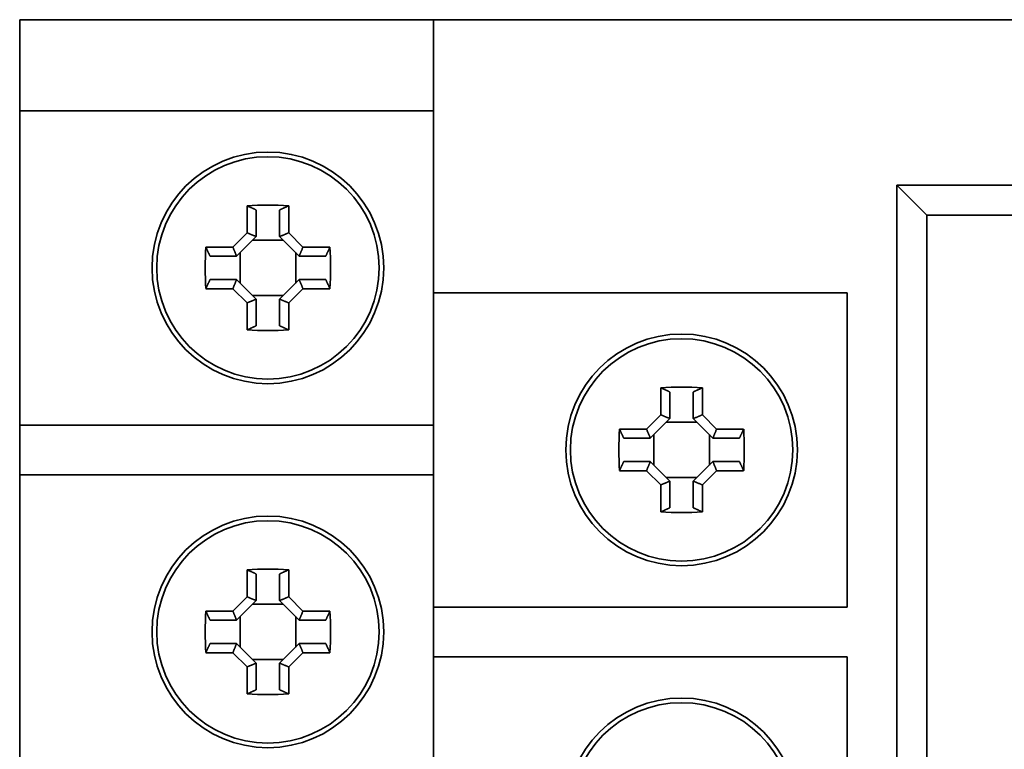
# Model space of a CAD drawing. Header units: millimetres. Extents: x 39 to 182, y 93 to 195.
# Tile 3 of 6: x 39 to 69, y 162 to 184. Entities that reach past the tile are written whole.
import ezdxf

# ---------------------------------------------------------------- set-up
doc = ezdxf.new("R2010")
doc.units = ezdxf.units.MM
doc.layers.add('Visible (ISO)', color=7, linetype='Continuous', lineweight=35)

msp = doc.modelspace()

# ---------------------------------------------------------------- linework, layer by layer
at = {"layer": 'Visible (ISO)'}
for p, q in [((41.116, 183.623), (39.116, 183.623)), ((39.116, 183.623), (39.116, 180.873)), ((41.116, 183.623), (51.616, 183.623)), ((53.616, 183.623), (51.616, 183.623)), ((51.616, 183.623), (51.616, 175.373)), ((53.616, 183.623), (94.116, 183.623)), ((39.116, 171.373), (39.116, 180.873)), ((39.116, 180.873), (41.116, 180.873)), ((41.116, 180.873), (51.616, 180.873)), ((65.616, 140.623), (65.616, 178.623)), ((65.616, 178.623), (92.616, 178.623)), ((65.616, 178.623), (66.526, 177.713)), ((45.988, 177.182), (45.988, 177.999)), ((47.245, 177.999), (47.245, 177.182)), ((46.266, 177.871), (46.266, 177.073)), ((46.966, 177.073), (46.966, 177.871)), ((76.691, 177.713), (66.526, 177.713)), ((66.526, 177.713), (66.526, 141.533)), ((45.557, 176.751), (45.988, 177.182)), ((46.262, 177.069), (45.67, 176.477)), ((46.262, 177.069), (46.266, 177.073)), ((46.97, 177.069), (46.966, 177.073)), ((47.562, 176.477), (46.97, 177.069)), ((47.245, 177.182), (47.675, 176.751)), ((44.74, 176.751), (45.557, 176.751)), ((47.076, 176.963), (46.156, 176.963)), ((47.675, 176.751), (48.492, 176.751)), ((45.666, 176.473), (44.869, 176.473)), ((45.67, 176.477), (45.666, 176.473)), ((45.776, 176.583), (45.776, 175.663)), ((47.456, 175.663), (47.456, 176.583)), ((47.562, 176.477), (47.566, 176.473)), ((48.364, 176.473), (47.566, 176.473)), ((44.869, 175.773), (45.666, 175.773)), ((45.67, 175.769), (45.666, 175.773)), ((45.67, 175.769), (46.262, 175.177)), ((46.97, 175.177), (47.562, 175.769)), ((47.562, 175.769), (47.566, 175.773)), ((47.566, 175.773), (48.364, 175.773)), ((45.557, 175.494), (44.74, 175.494)), ((45.988, 175.064), (45.557, 175.494)), ((46.156, 175.283), (47.076, 175.283)), ((47.675, 175.494), (47.245, 175.064)), ((48.492, 175.494), (47.675, 175.494)), ((51.616, 165.873), (51.616, 175.373)), ((51.616, 175.373), (53.616, 175.373)), ((53.616, 175.373), (64.116, 175.373)), ((64.116, 175.373), (64.116, 165.873)), ((45.988, 174.247), (45.988, 175.064)), ((46.262, 175.177), (46.266, 175.173)), ((46.266, 175.173), (46.266, 174.375)), ((46.97, 175.177), (46.966, 175.173)), ((46.966, 174.375), (46.966, 175.173)), ((47.245, 175.064), (47.245, 174.247)), ((58.488, 171.682), (58.488, 172.499)), ((58.766, 172.371), (58.766, 171.573)), ((59.466, 171.573), (59.466, 172.371)), ((59.745, 172.499), (59.745, 171.682)), ((58.057, 171.251), (58.488, 171.682)), ((59.745, 171.682), (60.175, 171.251)), ((39.116, 171.373), (39.116, 169.873)), ((41.116, 171.373), (39.116, 171.373)), ((51.616, 171.373), (41.116, 171.373)), ((58.762, 171.569), (58.17, 170.977)), ((59.576, 171.463), (58.656, 171.463)), ((58.762, 171.569), (58.766, 171.573)), ((59.47, 171.569), (59.466, 171.573)), ((60.062, 170.977), (59.47, 171.569)), ((57.24, 171.251), (58.057, 171.251)), ((58.276, 171.083), (58.276, 170.163)), ((59.956, 170.163), (59.956, 171.083)), ((60.175, 171.251), (60.992, 171.251)), ((58.166, 170.973), (57.369, 170.973)), ((58.17, 170.977), (58.166, 170.973)), ((60.062, 170.977), (60.066, 170.973)), ((60.864, 170.973), (60.066, 170.973)), ((57.369, 170.273), (58.166, 170.273)), ((58.17, 170.269), (58.166, 170.273)), ((58.17, 170.269), (58.762, 169.677)), ((59.47, 169.677), (60.062, 170.269)), ((60.062, 170.269), (60.066, 170.273)), ((60.066, 170.273), (60.864, 170.273)), ((58.057, 169.994), (57.24, 169.994)), ((58.488, 169.564), (58.057, 169.994)), ((60.175, 169.994), (59.745, 169.564)), ((60.992, 169.994), (60.175, 169.994)), ((39.116, 160.373), (39.116, 169.873)), ((39.116, 169.873), (41.116, 169.873)), ((41.116, 169.873), (51.616, 169.873)), ((58.656, 169.783), (59.576, 169.783)), ((58.762, 169.677), (58.766, 169.673)), ((58.766, 169.673), (58.766, 168.875)), ((59.47, 169.677), (59.466, 169.673)), ((59.466, 168.875), (59.466, 169.673)), ((58.488, 168.747), (58.488, 169.564)), ((59.745, 169.564), (59.745, 168.747)), ((45.988, 166.182), (45.988, 166.999)), ((47.245, 166.999), (47.245, 166.182)), ((46.266, 166.871), (46.266, 166.073)), ((46.966, 166.073), (46.966, 166.871)), ((45.557, 165.751), (45.988, 166.182)), ((46.262, 166.069), (45.67, 165.477)), ((46.262, 166.069), (46.266, 166.073)), ((46.97, 166.069), (46.966, 166.073)), ((47.562, 165.477), (46.97, 166.069)), ((47.245, 166.182), (47.675, 165.751)), ((44.74, 165.751), (45.557, 165.751)), ((47.076, 165.963), (46.156, 165.963)), ((47.675, 165.751), (48.492, 165.751)), ((53.616, 165.873), (51.616, 165.873)), ((51.616, 165.873), (51.616, 164.373)), ((64.116, 165.873), (53.616, 165.873)), ((45.666, 165.473), (44.869, 165.473)), ((45.67, 165.477), (45.666, 165.473)), ((45.776, 165.583), (45.776, 164.663)), ((47.456, 164.663), (47.456, 165.583)), ((47.562, 165.477), (47.566, 165.473)), ((48.364, 165.473), (47.566, 165.473)), ((44.869, 164.773), (45.666, 164.773)), ((45.67, 164.769), (45.666, 164.773)), ((45.67, 164.769), (46.262, 164.177)), ((46.97, 164.177), (47.562, 164.769)), ((47.562, 164.769), (47.566, 164.773)), ((47.566, 164.773), (48.364, 164.773)), ((45.557, 164.494), (44.74, 164.494)), ((45.988, 164.064), (45.557, 164.494)), ((46.156, 164.283), (47.076, 164.283)), ((47.675, 164.494), (47.245, 164.064)), ((48.492, 164.494), (47.675, 164.494)), ((51.616, 154.873), (51.616, 164.373)), ((51.616, 164.373), (53.616, 164.373)), ((53.616, 164.373), (64.116, 164.373)), ((64.116, 164.373), (64.116, 154.873)), ((45.988, 163.247), (45.988, 164.064)), ((46.262, 164.177), (46.266, 164.173)), ((46.266, 164.173), (46.266, 163.375)), ((46.97, 164.177), (46.966, 164.173)), ((46.966, 163.375), (46.966, 164.173)), ((47.245, 164.064), (47.245, 163.247))]:
    msp.add_line(p, q, dxfattribs=at)
at = {"layer": 'Visible (ISO)', "flags": 128}
for points in [[(45.988, 177.999), (46, 177.994), (46.012, 177.988), (46.023, 177.983), (46.035, 177.977), (46.047, 177.972), (46.059, 177.966), (46.071, 177.961), (46.082, 177.955), (46.094, 177.95), (46.106, 177.945), (46.117, 177.939), (46.129, 177.934), (46.14, 177.929), (46.152, 177.923), (46.164, 177.918), (46.175, 177.913), (46.187, 177.907), (46.198, 177.902), (46.209, 177.897), (46.221, 177.892), (46.232, 177.886), (46.244, 177.881), (46.255, 177.876), (46.266, 177.871)], [(46.966, 177.871), (46.978, 177.876), (46.989, 177.881), (47, 177.886), (47.012, 177.892), (47.023, 177.897), (47.035, 177.902), (47.046, 177.907), (47.058, 177.913), (47.069, 177.918), (47.081, 177.923), (47.092, 177.929), (47.104, 177.934), (47.115, 177.939), (47.127, 177.945), (47.139, 177.95), (47.15, 177.955), (47.162, 177.961), (47.174, 177.966), (47.186, 177.972), (47.197, 177.977), (47.209, 177.983), (47.221, 177.988), (47.233, 177.994), (47.245, 177.999)], [(45.988, 177.182), (45.999, 177.177), (46.011, 177.172), (46.022, 177.168), (46.034, 177.163), (46.045, 177.158), (46.056, 177.153), (46.068, 177.149), (46.079, 177.144), (46.091, 177.139), (46.102, 177.134), (46.114, 177.13), (46.125, 177.125), (46.137, 177.12), (46.148, 177.116), (46.159, 177.111), (46.171, 177.106), (46.182, 177.101), (46.194, 177.097), (46.205, 177.092), (46.217, 177.087), (46.228, 177.083), (46.239, 177.078), (46.251, 177.074), (46.262, 177.069)], [(47.245, 177.182), (47.233, 177.177), (47.222, 177.172), (47.211, 177.168), (47.199, 177.163), (47.188, 177.158), (47.176, 177.153), (47.165, 177.149), (47.153, 177.144), (47.142, 177.139), (47.13, 177.134), (47.119, 177.13), (47.108, 177.125), (47.096, 177.12), (47.085, 177.116), (47.073, 177.111), (47.062, 177.106), (47.05, 177.101), (47.039, 177.097), (47.027, 177.092), (47.016, 177.087), (47.005, 177.083), (46.993, 177.078), (46.982, 177.074), (46.97, 177.069)], [(44.869, 176.473), (44.863, 176.484), (44.858, 176.496), (44.853, 176.507), (44.848, 176.518), (44.842, 176.53), (44.837, 176.541), (44.832, 176.553), (44.827, 176.564), (44.821, 176.576), (44.816, 176.587), (44.811, 176.599), (44.805, 176.61), (44.8, 176.622), (44.795, 176.634), (44.789, 176.645), (44.784, 176.657), (44.778, 176.669), (44.773, 176.68), (44.768, 176.692), (44.762, 176.704), (44.757, 176.716), (44.751, 176.728), (44.746, 176.74), (44.74, 176.751)], [(45.557, 176.751), (45.562, 176.74), (45.567, 176.729), (45.572, 176.717), (45.576, 176.706), (45.581, 176.694), (45.586, 176.683), (45.591, 176.671), (45.595, 176.66), (45.6, 176.649), (45.605, 176.637), (45.61, 176.626), (45.614, 176.614), (45.619, 176.603), (45.624, 176.591), (45.628, 176.58), (45.633, 176.568), (45.638, 176.557), (45.642, 176.546), (45.647, 176.534), (45.652, 176.523), (45.656, 176.511), (45.661, 176.5), (45.666, 176.488), (45.67, 176.477)], [(47.675, 176.751), (47.671, 176.74), (47.666, 176.729), (47.661, 176.717), (47.656, 176.706), (47.651, 176.694), (47.647, 176.683), (47.642, 176.671), (47.637, 176.66), (47.633, 176.649), (47.628, 176.637), (47.623, 176.626), (47.618, 176.614), (47.614, 176.603), (47.609, 176.591), (47.604, 176.58), (47.6, 176.568), (47.595, 176.557), (47.59, 176.546), (47.586, 176.534), (47.581, 176.523), (47.576, 176.511), (47.572, 176.5), (47.567, 176.488), (47.562, 176.477)], [(48.492, 176.751), (48.487, 176.74), (48.481, 176.728), (48.476, 176.716), (48.471, 176.704), (48.465, 176.692), (48.46, 176.68), (48.454, 176.669), (48.449, 176.657), (48.443, 176.645), (48.438, 176.634), (48.433, 176.622), (48.427, 176.61), (48.422, 176.599), (48.417, 176.587), (48.411, 176.576), (48.406, 176.564), (48.401, 176.553), (48.395, 176.541), (48.39, 176.53), (48.385, 176.518), (48.38, 176.507), (48.374, 176.496), (48.369, 176.484), (48.364, 176.473)], [(44.74, 175.494), (44.746, 175.506), (44.751, 175.518), (44.757, 175.53), (44.762, 175.542), (44.768, 175.554), (44.773, 175.565), (44.778, 175.577), (44.784, 175.589), (44.789, 175.601), (44.795, 175.612), (44.8, 175.624), (44.805, 175.635), (44.811, 175.647), (44.816, 175.659), (44.821, 175.67), (44.827, 175.682), (44.832, 175.693), (44.837, 175.705), (44.842, 175.716), (44.848, 175.728), (44.853, 175.739), (44.858, 175.75), (44.863, 175.762), (44.869, 175.773)], [(45.557, 175.494), (45.562, 175.506), (45.567, 175.517), (45.572, 175.529), (45.576, 175.54), (45.581, 175.552), (45.586, 175.563), (45.591, 175.574), (45.595, 175.586), (45.6, 175.597), (45.605, 175.609), (45.61, 175.62), (45.614, 175.632), (45.619, 175.643), (45.624, 175.655), (45.628, 175.666), (45.633, 175.677), (45.638, 175.689), (45.642, 175.7), (45.647, 175.712), (45.652, 175.723), (45.656, 175.735), (45.661, 175.746), (45.666, 175.758), (45.67, 175.769)], [(47.675, 175.494), (47.671, 175.506), (47.666, 175.517), (47.661, 175.529), (47.656, 175.54), (47.651, 175.552), (47.647, 175.563), (47.642, 175.574), (47.637, 175.586), (47.633, 175.597), (47.628, 175.609), (47.623, 175.62), (47.618, 175.632), (47.614, 175.643), (47.609, 175.655), (47.604, 175.666), (47.6, 175.677), (47.595, 175.689), (47.59, 175.7), (47.586, 175.712), (47.581, 175.723), (47.576, 175.735), (47.572, 175.746), (47.567, 175.758), (47.562, 175.769)], [(48.364, 175.773), (48.369, 175.762), (48.374, 175.75), (48.38, 175.739), (48.385, 175.728), (48.39, 175.716), (48.395, 175.705), (48.401, 175.693), (48.406, 175.682), (48.411, 175.67), (48.417, 175.659), (48.422, 175.647), (48.427, 175.635), (48.433, 175.624), (48.438, 175.612), (48.443, 175.601), (48.449, 175.589), (48.454, 175.577), (48.46, 175.565), (48.465, 175.554), (48.471, 175.542), (48.476, 175.53), (48.481, 175.518), (48.487, 175.506), (48.492, 175.494)], [(45.988, 175.064), (45.999, 175.069), (46.011, 175.074), (46.022, 175.078), (46.034, 175.083), (46.045, 175.088), (46.056, 175.093), (46.068, 175.097), (46.079, 175.102), (46.091, 175.107), (46.102, 175.111), (46.114, 175.116), (46.125, 175.121), (46.137, 175.126), (46.148, 175.13), (46.159, 175.135), (46.171, 175.14), (46.182, 175.144), (46.194, 175.149), (46.205, 175.154), (46.217, 175.158), (46.228, 175.163), (46.239, 175.168), (46.251, 175.172), (46.262, 175.177)], [(47.245, 175.064), (47.233, 175.069), (47.222, 175.074), (47.211, 175.078), (47.199, 175.083), (47.188, 175.088), (47.176, 175.093), (47.165, 175.097), (47.153, 175.102), (47.142, 175.107), (47.13, 175.111), (47.119, 175.116), (47.108, 175.121), (47.096, 175.126), (47.085, 175.13), (47.073, 175.135), (47.062, 175.14), (47.05, 175.144), (47.039, 175.149), (47.027, 175.154), (47.016, 175.158), (47.005, 175.163), (46.993, 175.168), (46.982, 175.172), (46.97, 175.177)], [(46.266, 174.375), (46.255, 174.37), (46.244, 174.365), (46.232, 174.36), (46.221, 174.354), (46.209, 174.349), (46.198, 174.344), (46.187, 174.339), (46.175, 174.333), (46.164, 174.328), (46.152, 174.323), (46.14, 174.317), (46.129, 174.312), (46.117, 174.307), (46.106, 174.301), (46.094, 174.296), (46.082, 174.29), (46.071, 174.285), (46.059, 174.28), (46.047, 174.274), (46.035, 174.269), (46.023, 174.263), (46.012, 174.258), (46, 174.252), (45.988, 174.247)], [(47.245, 174.247), (47.233, 174.252), (47.221, 174.258), (47.209, 174.263), (47.197, 174.269), (47.186, 174.274), (47.174, 174.28), (47.162, 174.285), (47.15, 174.29), (47.139, 174.296), (47.127, 174.301), (47.115, 174.307), (47.104, 174.312), (47.092, 174.317), (47.081, 174.323), (47.069, 174.328), (47.058, 174.333), (47.046, 174.339), (47.035, 174.344), (47.023, 174.349), (47.012, 174.354), (47, 174.36), (46.989, 174.365), (46.978, 174.37), (46.966, 174.375)], [(58.488, 172.499), (58.5, 172.494), (58.512, 172.488), (58.523, 172.483), (58.535, 172.477), (58.547, 172.472), (58.559, 172.466), (58.571, 172.461), (58.582, 172.455), (58.594, 172.45), (58.606, 172.445), (58.617, 172.439), (58.629, 172.434), (58.64, 172.429), (58.652, 172.423), (58.664, 172.418), (58.675, 172.413), (58.687, 172.407), (58.698, 172.402), (58.709, 172.397), (58.721, 172.392), (58.732, 172.386), (58.744, 172.381), (58.755, 172.376), (58.766, 172.371)], [(59.466, 172.371), (59.478, 172.376), (59.489, 172.381), (59.5, 172.386), (59.512, 172.392), (59.523, 172.397), (59.535, 172.402), (59.546, 172.407), (59.558, 172.413), (59.569, 172.418), (59.581, 172.423), (59.592, 172.429), (59.604, 172.434), (59.615, 172.439), (59.627, 172.445), (59.639, 172.45), (59.65, 172.455), (59.662, 172.461), (59.674, 172.466), (59.686, 172.472), (59.697, 172.477), (59.709, 172.483), (59.721, 172.488), (59.733, 172.494), (59.745, 172.499)], [(58.488, 171.682), (58.499, 171.677), (58.511, 171.672), (58.522, 171.668), (58.534, 171.663), (58.545, 171.658), (58.556, 171.653), (58.568, 171.649), (58.579, 171.644), (58.591, 171.639), (58.602, 171.634), (58.614, 171.63), (58.625, 171.625), (58.637, 171.62), (58.648, 171.616), (58.659, 171.611), (58.671, 171.606), (58.682, 171.601), (58.694, 171.597), (58.705, 171.592), (58.717, 171.587), (58.728, 171.583), (58.739, 171.578), (58.751, 171.574), (58.762, 171.569)], [(59.745, 171.682), (59.733, 171.677), (59.722, 171.672), (59.711, 171.668), (59.699, 171.663), (59.688, 171.658), (59.676, 171.653), (59.665, 171.649), (59.653, 171.644), (59.642, 171.639), (59.63, 171.634), (59.619, 171.63), (59.608, 171.625), (59.596, 171.62), (59.585, 171.616), (59.573, 171.611), (59.562, 171.606), (59.55, 171.601), (59.539, 171.597), (59.527, 171.592), (59.516, 171.587), (59.505, 171.583), (59.493, 171.578), (59.482, 171.574), (59.47, 171.569)], [(57.369, 170.973), (57.363, 170.984), (57.358, 170.996), (57.353, 171.007), (57.348, 171.018), (57.342, 171.03), (57.337, 171.041), (57.332, 171.053), (57.327, 171.064), (57.321, 171.076), (57.316, 171.087), (57.311, 171.099), (57.305, 171.11), (57.3, 171.122), (57.295, 171.134), (57.289, 171.145), (57.284, 171.157), (57.278, 171.169), (57.273, 171.18), (57.268, 171.192), (57.262, 171.204), (57.257, 171.216), (57.251, 171.228), (57.246, 171.24), (57.24, 171.251)], [(58.057, 171.251), (58.062, 171.24), (58.067, 171.229), (58.072, 171.217), (58.076, 171.206), (58.081, 171.194), (58.086, 171.183), (58.091, 171.171), (58.095, 171.16), (58.1, 171.149), (58.105, 171.137), (58.11, 171.126), (58.114, 171.114), (58.119, 171.103), (58.124, 171.091), (58.128, 171.08), (58.133, 171.068), (58.138, 171.057), (58.142, 171.046), (58.147, 171.034), (58.152, 171.023), (58.156, 171.011), (58.161, 171), (58.166, 170.988), (58.17, 170.977)], [(60.175, 171.251), (60.171, 171.24), (60.166, 171.229), (60.161, 171.217), (60.156, 171.206), (60.151, 171.194), (60.147, 171.183), (60.142, 171.171), (60.137, 171.16), (60.133, 171.149), (60.128, 171.137), (60.123, 171.126), (60.118, 171.114), (60.114, 171.103), (60.109, 171.091), (60.104, 171.08), (60.1, 171.068), (60.095, 171.057), (60.09, 171.046), (60.086, 171.034), (60.081, 171.023), (60.076, 171.011), (60.072, 171), (60.067, 170.988), (60.062, 170.977)], [(60.992, 171.251), (60.987, 171.24), (60.981, 171.228), (60.976, 171.216), (60.971, 171.204), (60.965, 171.192), (60.96, 171.18), (60.954, 171.169), (60.949, 171.157), (60.943, 171.145), (60.938, 171.134), (60.933, 171.122), (60.927, 171.11), (60.922, 171.099), (60.917, 171.087), (60.911, 171.076), (60.906, 171.064), (60.901, 171.053), (60.895, 171.041), (60.89, 171.03), (60.885, 171.018), (60.88, 171.007), (60.874, 170.996), (60.869, 170.984), (60.864, 170.973)], [(57.24, 169.994), (57.246, 170.006), (57.251, 170.018), (57.257, 170.03), (57.262, 170.042), (57.268, 170.054), (57.273, 170.065), (57.278, 170.077), (57.284, 170.089), (57.289, 170.101), (57.295, 170.112), (57.3, 170.124), (57.305, 170.135), (57.311, 170.147), (57.316, 170.159), (57.321, 170.17), (57.327, 170.182), (57.332, 170.193), (57.337, 170.205), (57.342, 170.216), (57.348, 170.228), (57.353, 170.239), (57.358, 170.25), (57.363, 170.262), (57.369, 170.273)], [(58.057, 169.994), (58.062, 170.006), (58.067, 170.017), (58.072, 170.029), (58.076, 170.04), (58.081, 170.052), (58.086, 170.063), (58.091, 170.074), (58.095, 170.086), (58.1, 170.097), (58.105, 170.109), (58.11, 170.12), (58.114, 170.132), (58.119, 170.143), (58.124, 170.155), (58.128, 170.166), (58.133, 170.177), (58.138, 170.189), (58.142, 170.2), (58.147, 170.212), (58.152, 170.223), (58.156, 170.235), (58.161, 170.246), (58.166, 170.258), (58.17, 170.269)], [(60.175, 169.994), (60.171, 170.006), (60.166, 170.017), (60.161, 170.029), (60.156, 170.04), (60.151, 170.052), (60.147, 170.063), (60.142, 170.074), (60.137, 170.086), (60.133, 170.097), (60.128, 170.109), (60.123, 170.12), (60.118, 170.132), (60.114, 170.143), (60.109, 170.155), (60.104, 170.166), (60.1, 170.177), (60.095, 170.189), (60.09, 170.2), (60.086, 170.212), (60.081, 170.223), (60.076, 170.235), (60.072, 170.246), (60.067, 170.258), (60.062, 170.269)], [(60.864, 170.273), (60.869, 170.262), (60.874, 170.25), (60.88, 170.239), (60.885, 170.228), (60.89, 170.216), (60.895, 170.205), (60.901, 170.193), (60.906, 170.182), (60.911, 170.17), (60.917, 170.159), (60.922, 170.147), (60.927, 170.135), (60.933, 170.124), (60.938, 170.112), (60.943, 170.101), (60.949, 170.089), (60.954, 170.077), (60.96, 170.065), (60.965, 170.054), (60.971, 170.042), (60.976, 170.03), (60.981, 170.018), (60.987, 170.006), (60.992, 169.994)], [(58.488, 169.564), (58.499, 169.569), (58.511, 169.574), (58.522, 169.578), (58.534, 169.583), (58.545, 169.588), (58.556, 169.593), (58.568, 169.597), (58.579, 169.602), (58.591, 169.607), (58.602, 169.611), (58.614, 169.616), (58.625, 169.621), (58.637, 169.626), (58.648, 169.63), (58.659, 169.635), (58.671, 169.64), (58.682, 169.644), (58.694, 169.649), (58.705, 169.654), (58.717, 169.658), (58.728, 169.663), (58.739, 169.668), (58.751, 169.672), (58.762, 169.677)], [(59.745, 169.564), (59.733, 169.569), (59.722, 169.574), (59.711, 169.578), (59.699, 169.583), (59.688, 169.588), (59.676, 169.593), (59.665, 169.597), (59.653, 169.602), (59.642, 169.607), (59.63, 169.611), (59.619, 169.616), (59.608, 169.621), (59.596, 169.626), (59.585, 169.63), (59.573, 169.635), (59.562, 169.64), (59.55, 169.644), (59.539, 169.649), (59.527, 169.654), (59.516, 169.658), (59.505, 169.663), (59.493, 169.668), (59.482, 169.672), (59.47, 169.677)], [(58.766, 168.875), (58.755, 168.87), (58.744, 168.865), (58.732, 168.86), (58.721, 168.854), (58.709, 168.849), (58.698, 168.844), (58.687, 168.839), (58.675, 168.833), (58.664, 168.828), (58.652, 168.823), (58.64, 168.817), (58.629, 168.812), (58.617, 168.807), (58.606, 168.801), (58.594, 168.796), (58.582, 168.79), (58.571, 168.785), (58.559, 168.78), (58.547, 168.774), (58.535, 168.769), (58.523, 168.763), (58.512, 168.758), (58.5, 168.752), (58.488, 168.747)], [(59.745, 168.747), (59.733, 168.752), (59.721, 168.758), (59.709, 168.763), (59.697, 168.769), (59.686, 168.774), (59.674, 168.78), (59.662, 168.785), (59.65, 168.79), (59.639, 168.796), (59.627, 168.801), (59.615, 168.807), (59.604, 168.812), (59.592, 168.817), (59.581, 168.823), (59.569, 168.828), (59.558, 168.833), (59.546, 168.839), (59.535, 168.844), (59.523, 168.849), (59.512, 168.854), (59.5, 168.86), (59.489, 168.865), (59.478, 168.87), (59.466, 168.875)], [(45.988, 166.999), (46, 166.994), (46.012, 166.988), (46.023, 166.983), (46.035, 166.977), (46.047, 166.972), (46.059, 166.966), (46.071, 166.961), (46.082, 166.955), (46.094, 166.95), (46.106, 166.945), (46.117, 166.939), (46.129, 166.934), (46.14, 166.929), (46.152, 166.923), (46.164, 166.918), (46.175, 166.913), (46.187, 166.907), (46.198, 166.902), (46.209, 166.897), (46.221, 166.892), (46.232, 166.886), (46.244, 166.881), (46.255, 166.876), (46.266, 166.871)], [(46.966, 166.871), (46.978, 166.876), (46.989, 166.881), (47, 166.886), (47.012, 166.892), (47.023, 166.897), (47.035, 166.902), (47.046, 166.907), (47.058, 166.913), (47.069, 166.918), (47.081, 166.923), (47.092, 166.929), (47.104, 166.934), (47.115, 166.939), (47.127, 166.945), (47.139, 166.95), (47.15, 166.955), (47.162, 166.961), (47.174, 166.966), (47.186, 166.972), (47.197, 166.977), (47.209, 166.983), (47.221, 166.988), (47.233, 166.994), (47.245, 166.999)], [(45.988, 166.182), (45.999, 166.177), (46.011, 166.172), (46.022, 166.168), (46.034, 166.163), (46.045, 166.158), (46.056, 166.153), (46.068, 166.149), (46.079, 166.144), (46.091, 166.139), (46.102, 166.134), (46.114, 166.13), (46.125, 166.125), (46.137, 166.12), (46.148, 166.116), (46.159, 166.111), (46.171, 166.106), (46.182, 166.101), (46.194, 166.097), (46.205, 166.092), (46.217, 166.087), (46.228, 166.083), (46.239, 166.078), (46.251, 166.074), (46.262, 166.069)], [(47.245, 166.182), (47.233, 166.177), (47.222, 166.172), (47.211, 166.168), (47.199, 166.163), (47.188, 166.158), (47.176, 166.153), (47.165, 166.149), (47.153, 166.144), (47.142, 166.139), (47.13, 166.134), (47.119, 166.13), (47.108, 166.125), (47.096, 166.12), (47.085, 166.116), (47.073, 166.111), (47.062, 166.106), (47.05, 166.101), (47.039, 166.097), (47.027, 166.092), (47.016, 166.087), (47.005, 166.083), (46.993, 166.078), (46.982, 166.074), (46.97, 166.069)], [(44.869, 165.473), (44.863, 165.484), (44.858, 165.496), (44.853, 165.507), (44.848, 165.518), (44.842, 165.53), (44.837, 165.541), (44.832, 165.553), (44.827, 165.564), (44.821, 165.576), (44.816, 165.587), (44.811, 165.599), (44.805, 165.61), (44.8, 165.622), (44.795, 165.634), (44.789, 165.645), (44.784, 165.657), (44.778, 165.669), (44.773, 165.68), (44.768, 165.692), (44.762, 165.704), (44.757, 165.716), (44.751, 165.728), (44.746, 165.74), (44.74, 165.751)], [(45.557, 165.751), (45.562, 165.74), (45.567, 165.729), (45.572, 165.717), (45.576, 165.706), (45.581, 165.694), (45.586, 165.683), (45.591, 165.671), (45.595, 165.66), (45.6, 165.649), (45.605, 165.637), (45.61, 165.626), (45.614, 165.614), (45.619, 165.603), (45.624, 165.591), (45.628, 165.58), (45.633, 165.568), (45.638, 165.557), (45.642, 165.546), (45.647, 165.534), (45.652, 165.523), (45.656, 165.511), (45.661, 165.5), (45.666, 165.488), (45.67, 165.477)], [(47.675, 165.751), (47.671, 165.74), (47.666, 165.729), (47.661, 165.717), (47.656, 165.706), (47.651, 165.694), (47.647, 165.683), (47.642, 165.671), (47.637, 165.66), (47.633, 165.649), (47.628, 165.637), (47.623, 165.626), (47.618, 165.614), (47.614, 165.603), (47.609, 165.591), (47.604, 165.58), (47.6, 165.568), (47.595, 165.557), (47.59, 165.546), (47.586, 165.534), (47.581, 165.523), (47.576, 165.511), (47.572, 165.5), (47.567, 165.488), (47.562, 165.477)], [(48.492, 165.751), (48.487, 165.74), (48.481, 165.728), (48.476, 165.716), (48.471, 165.704), (48.465, 165.692), (48.46, 165.68), (48.454, 165.669), (48.449, 165.657), (48.443, 165.645), (48.438, 165.634), (48.433, 165.622), (48.427, 165.61), (48.422, 165.599), (48.417, 165.587), (48.411, 165.576), (48.406, 165.564), (48.401, 165.553), (48.395, 165.541), (48.39, 165.53), (48.385, 165.518), (48.38, 165.507), (48.374, 165.496), (48.369, 165.484), (48.364, 165.473)], [(44.74, 164.494), (44.746, 164.506), (44.751, 164.518), (44.757, 164.53), (44.762, 164.542), (44.768, 164.554), (44.773, 164.565), (44.778, 164.577), (44.784, 164.589), (44.789, 164.601), (44.795, 164.612), (44.8, 164.624), (44.805, 164.635), (44.811, 164.647), (44.816, 164.659), (44.821, 164.67), (44.827, 164.682), (44.832, 164.693), (44.837, 164.705), (44.842, 164.716), (44.848, 164.728), (44.853, 164.739), (44.858, 164.75), (44.863, 164.762), (44.869, 164.773)], [(45.557, 164.494), (45.562, 164.506), (45.567, 164.517), (45.572, 164.529), (45.576, 164.54), (45.581, 164.552), (45.586, 164.563), (45.591, 164.574), (45.595, 164.586), (45.6, 164.597), (45.605, 164.609), (45.61, 164.62), (45.614, 164.632), (45.619, 164.643), (45.624, 164.655), (45.628, 164.666), (45.633, 164.677), (45.638, 164.689), (45.642, 164.7), (45.647, 164.712), (45.652, 164.723), (45.656, 164.735), (45.661, 164.746), (45.666, 164.758), (45.67, 164.769)], [(47.675, 164.494), (47.671, 164.506), (47.666, 164.517), (47.661, 164.529), (47.656, 164.54), (47.651, 164.552), (47.647, 164.563), (47.642, 164.574), (47.637, 164.586), (47.633, 164.597), (47.628, 164.609), (47.623, 164.62), (47.618, 164.632), (47.614, 164.643), (47.609, 164.655), (47.604, 164.666), (47.6, 164.677), (47.595, 164.689), (47.59, 164.7), (47.586, 164.712), (47.581, 164.723), (47.576, 164.735), (47.572, 164.746), (47.567, 164.758), (47.562, 164.769)], [(48.364, 164.773), (48.369, 164.762), (48.374, 164.75), (48.38, 164.739), (48.385, 164.728), (48.39, 164.716), (48.395, 164.705), (48.401, 164.693), (48.406, 164.682), (48.411, 164.67), (48.417, 164.659), (48.422, 164.647), (48.427, 164.635), (48.433, 164.624), (48.438, 164.612), (48.443, 164.601), (48.449, 164.589), (48.454, 164.577), (48.46, 164.565), (48.465, 164.554), (48.471, 164.542), (48.476, 164.53), (48.481, 164.518), (48.487, 164.506), (48.492, 164.494)], [(45.988, 164.064), (45.999, 164.069), (46.011, 164.074), (46.022, 164.078), (46.034, 164.083), (46.045, 164.088), (46.056, 164.093), (46.068, 164.097), (46.079, 164.102), (46.091, 164.107), (46.102, 164.111), (46.114, 164.116), (46.125, 164.121), (46.137, 164.126), (46.148, 164.13), (46.159, 164.135), (46.171, 164.14), (46.182, 164.144), (46.194, 164.149), (46.205, 164.154), (46.217, 164.158), (46.228, 164.163), (46.239, 164.168), (46.251, 164.172), (46.262, 164.177)], [(47.245, 164.064), (47.233, 164.069), (47.222, 164.074), (47.211, 164.078), (47.199, 164.083), (47.188, 164.088), (47.176, 164.093), (47.165, 164.097), (47.153, 164.102), (47.142, 164.107), (47.13, 164.111), (47.119, 164.116), (47.108, 164.121), (47.096, 164.126), (47.085, 164.13), (47.073, 164.135), (47.062, 164.14), (47.05, 164.144), (47.039, 164.149), (47.027, 164.154), (47.016, 164.158), (47.005, 164.163), (46.993, 164.168), (46.982, 164.172), (46.97, 164.177)], [(46.266, 163.375), (46.255, 163.37), (46.244, 163.365), (46.232, 163.36), (46.221, 163.354), (46.209, 163.349), (46.198, 163.344), (46.187, 163.339), (46.175, 163.333), (46.164, 163.328), (46.152, 163.323), (46.14, 163.317), (46.129, 163.312), (46.117, 163.307), (46.106, 163.301), (46.094, 163.296), (46.082, 163.29), (46.071, 163.285), (46.059, 163.28), (46.047, 163.274), (46.035, 163.269), (46.023, 163.263), (46.012, 163.258), (46, 163.252), (45.988, 163.247)], [(47.245, 163.247), (47.233, 163.252), (47.221, 163.258), (47.209, 163.263), (47.197, 163.269), (47.186, 163.274), (47.174, 163.28), (47.162, 163.285), (47.15, 163.29), (47.139, 163.296), (47.127, 163.301), (47.115, 163.307), (47.104, 163.312), (47.092, 163.317), (47.081, 163.323), (47.069, 163.328), (47.058, 163.333), (47.046, 163.339), (47.035, 163.344), (47.023, 163.349), (47.012, 163.354), (47, 163.36), (46.989, 163.365), (46.978, 163.37), (46.966, 163.375)]]:
    msp.add_lwpolyline(points, dxfattribs=at)
at = {"layer": 'Visible (ISO)'}
for centre, radius in [((46.616, 176.123), 3.5), ((46.616, 176.123), 3.36), ((59.116, 170.623), 3.5), ((59.116, 170.623), 3.36), ((46.616, 165.123), 3.5), ((46.616, 165.123), 3.36), ((59.116, 159.623), 3.5), ((59.116, 159.623), 3.36)]:
    msp.add_circle(centre, radius, dxfattribs=at)
for centre, major_axis in [((46.616, 175.432), (-5.176, 0)), ((47.308, 176.123), (0, -5.176)), ((45.925, 176.123), (0, 5.176)), ((46.616, 176.814), (5.176, 0)), ((59.116, 169.932), (-5.176, 0)), ((59.808, 170.623), (0, -5.176)), ((58.425, 170.623), (0, 5.176)), ((59.116, 171.314), (5.176, 0)), ((46.616, 164.432), (-5.176, 0)), ((47.308, 165.123), (0, -5.176)), ((45.925, 165.123), (0, 5.176)), ((46.616, 165.814), (5.176, 0))]:
    msp.add_ellipse(centre, major_axis=major_axis, ratio=0.499722, start_param=4.590662, end_param=4.834116, dxfattribs=at)

doc.saveas('drawing.dxf')
